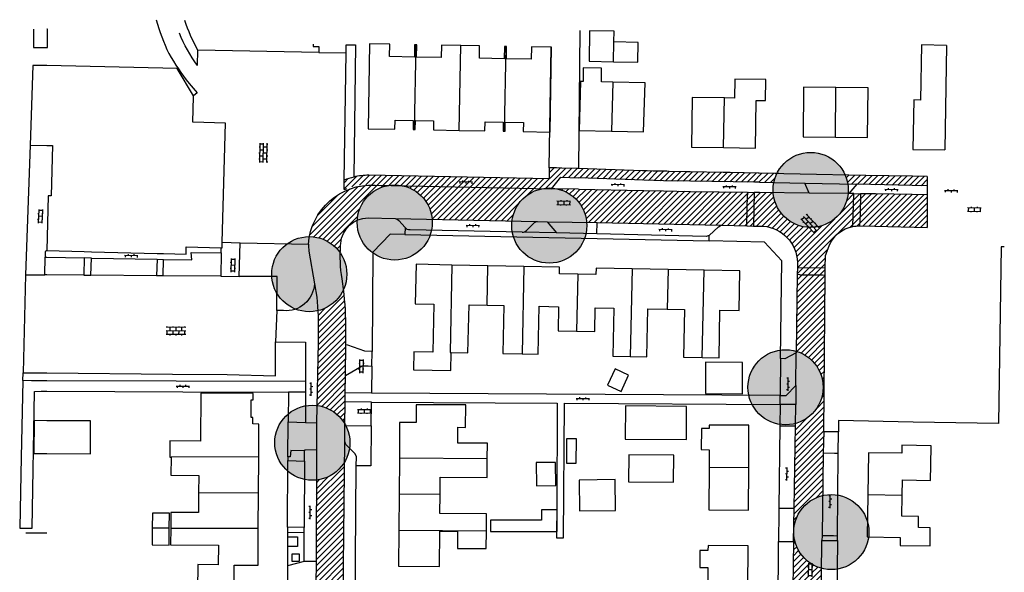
# Model space of a CAD drawing. Extents: x 238955 to 239559, y 526912 to 527533.
# Tile 4 of 6: x 238995 to 239162, y 527276 to 527370. Entities that reach past the tile are written whole.
import ezdxf

# ---------------------------------------------------------------- set-up
doc = ezdxf.new("R2010")
doc.units = 0
for name, color, linetype in [('0 NLI Bestaande mast', 5, 'Continuous'), ('1A', 12, 'Continuous'), ('1B', 4, 'Continuous'), ('4', 2, 'Continuous'), ('6', 9, 'Continuous'), ('8', 6, 'Continuous')]:
    doc.layers.add(name, color=color, linetype=linetype)

# ---------------------------------------------------------------- blocks, each defined once
blk = doc.blocks.new('OV2')
at = {"color": 0}
for p, q in [((0.15, -0.15), (0.15, 2.15)), ((0.15, 2), (0.75, 2)), ((0.75, -0.15), (0.75, 2.15)), ((0, 1.5), (0.15, 1.5)), ((0, 0.5), (0.15, 0.5)), ((0.15, 1), (0.75, 1)), ((0.15, 0), (0.75, 0)), ((0.9, 1.5), (0.75, 1.5)), ((0.9, 0.5), (0.75, 0.5))]:
    blk.add_line(p, q, dxfattribs=at)
blk = doc.blocks.new('OV6')
at = {"color": 0}
for p, q in [((0, 0), (2.25, 0)), ((0.125, 0), (0.125, 0.25)), ((0.625, 0), (0.625, -0.25)), ((1.125, 0), (1.125, 0.25)), ((1.625, 0), (1.625, -0.25)), ((2.125, 0), (2.125, 0.25))]:
    blk.add_line(p, q, dxfattribs=at)
blk = doc.blocks.new('OV4')
at = {"color": 0}
for p, q in [((0.776225, 1.751457), (0.776225, 1.601457)), ((1.776225, 1.751457), (1.776225, 1.601457)), ((2.776225, 1.751457), (2.776225, 1.601457)), ((0.126225, 1.601457), (3.426225, 1.601457)), ((0.126225, 1.001457), (3.426225, 1.001457)), ((0.126225, 0.401457), (3.426225, 0.401457)), ((0.276225, 1.601457), (0.276225, 1.001457)), ((0.276225, 0.401457), (0.276225, 0.251457)), ((0.776225, 1.001457), (0.776225, 0.401457)), ((1.276225, 1.601457), (1.276225, 1.001457)), ((1.276225, 0.401457), (1.276225, 0.251457)), ((1.776225, 1.001457), (1.776225, 0.401457)), ((2.276225, 1.601457), (2.276225, 1.001457)), ((2.276225, 0.401457), (2.276225, 0.251457)), ((2.776225, 1.001457), (2.776225, 0.401457)), ((3.276225, 1.601457), (3.276225, 1.001457)), ((3.276225, 0.401457), (3.276225, 0.251457))]:
    blk.add_line(p, q, dxfattribs=at)

msp = doc.modelspace()

# ---------------------------------------------------------------- hatches: boundary and pattern name
at = {"layer": '0 NLI Bestaande mast'}
h = msp.add_hatch(color=256, dxfattribs=at)
h.dxf.hatch_style = 1
h.paths.add_polyline_path([(239135.06, 527338.8, 1), (239123.2, 527343.35, 1)])
h = msp.add_hatch(color=256, dxfattribs=at)
h.dxf.hatch_style = 1
h.paths.add_polyline_path([(239064.83, 527333.5, 1), (239052.83, 527337.63, 1)])
h = msp.add_hatch(color=256, dxfattribs=at)
h.dxf.hatch_style = 1
h.paths.add_polyline_path([(239090.91, 527332.88, 1), (239078.98, 527337.23, 1)])
h = msp.add_hatch(color=256, dxfattribs=at)
h.dxf.hatch_style = 1
h.paths.add_polyline_path([(239050.65, 527325.83, 1), (239038.1, 527327.82, 1)])
h = msp.add_hatch(color=256, dxfattribs=at)
h.dxf.hatch_style = 1
h.paths.add_polyline_path([(239119.94, 527303.72, 1), (239129.81, 527311.71, 1)])
h = msp.add_hatch(color=256, dxfattribs=at)
h.dxf.hatch_style = 1
h.paths.add_polyline_path([(239051.18, 527297.46, 1), (239038.61, 527299.22, 1)])
h = msp.add_hatch(color=256, dxfattribs=at)
h.dxf.hatch_style = 1
h.paths.add_polyline_path([(239138.96, 527283.02, 1), (239126.27, 527283.46, 1)])
at = {"layer": '8'}
h = msp.add_hatch(dxfattribs=at)
h.set_pattern_fill('JIS_WOOD', color=256)
h.paths.add_polyline_path([(239123.41, 527343.84), (239123.08, 527343.84), (239120.4, 527343.9), (239120.27, 527343.9), (239115.53, 527344), (239114.32, 527344.02), (239108.77, 527344.14), (239108.09, 527344.15), (239105.22, 527344.21), (239104.81, 527344.22), (239104.61, 527344.22), (239102.49, 527344.27), (239101.47, 527344.29), (239100.7, 527344.3), (239089.89, 527344.67), (239089.57, 527344.68), (239087.09, 527344.76), (239087.01, 527344.76), (239086.16, 527344.78), (239084.95, 527344.8), (239084.92, 527342.94), (239054.45, 527343.55, 0.059149), (239051.91, 527343.25, 0.039839), (239050.3, 527342.72), (239050.28, 527341.13, -0.011684), (239050.74, 527341.31, -0.121621), (239055.5, 527341.88), (239057.78, 527341.83, -0.093082), (239060.13, 527341.78), (239083.82, 527341.3, -0.062251), (239085.39, 527341.39), (239086.89, 527343.23), (239089.92, 527343.12), (239100.91, 527342.72), (239104.28, 527342.6), (239108.81, 527342.54), (239119.62, 527342.39), (239120.49, 527342.37), (239122.9, 527342.32, -0.063112)])
h = msp.add_hatch(dxfattribs=at)
h.set_pattern_fill('JIS_WOOD', color=256)
h.paths.add_polyline_path([(239119.6, 527340.65), (239118.45, 527340.67), (239118.44, 527340.22), (239118.33, 527335.45), (239118.32, 527335), (239119.47, 527334.97)])
h.paths.add_polyline_path([(239122.8, 527340.61), (239120.47, 527340.64), (239119.6, 527340.65), (239119.47, 527334.97), (239121.1, 527334.94, -0.386793), (239126.89, 527328.8), (239126.88, 527327.98), (239131.6, 527327.93), (239131.62, 527329.98), (239132.25, 527331.58, -0.261838), (239136.28, 527334.9), (239136.4, 527340.44), (239135.59, 527340.45), (239135.45, 527340.45, -0.352436), (239129.87, 527334.77), (239129.74, 527334.65), (239130.09, 527334.28), (239129.65, 527333.87), (239128.84, 527334.73, -0.379561)])
h.paths.add_polyline_path([(239137.54, 527339.98), (239137.55, 527340.43), (239136.4, 527340.44), (239136.28, 527334.9, -0.047674), (239137.3, 527334.98), (239137.44, 527334.98), (239137.45, 527335.43)])
h.paths.add_polyline_path([(239148.83, 527340.22), (239146.27, 527340.28), (239140.08, 527340.41), (239139.97, 527340.41), (239137.55, 527340.43), (239137.54, 527339.98), (239137.45, 527335.43), (239137.44, 527334.98), (239139.96, 527334.92), (239148.83, 527334.73)])
h.paths.add_polyline_path([(239148.83, 527343.32), (239146.32, 527343.37), (239146.23, 527343.37), (239138.43, 527343.53), (239138.32, 527343.53), (239134.96, 527343.6, -0.063517), (239135.4, 527342.06), (239136.95, 527342.02), (239146.29, 527341.82), (239148.83, 527341.77)])
h.paths.add_polyline_path([(239131.6, 527327.93), (239126.88, 527327.98), (239126.86, 527326.75), (239127.31, 527326.74), (239131.14, 527326.7), (239131.59, 527326.69)])
h.paths.add_polyline_path([(239131.59, 527326.69), (239131.14, 527326.7), (239127.31, 527326.74), (239126.86, 527326.75), (239126.71, 527313.8, -0.330897), (239131.23, 527307.72, -0.337624), (239126.56, 527301.59), (239126.56, 527301.21), (239126.33, 527287.2), (239126.28, 527283.61, -0.330717), (239131.14, 527289.41), (239131.24, 527296.55), (239131.35, 527300.21)])
h = msp.add_hatch(dxfattribs=at)
h.set_pattern_fill('JIS_WOOD', color=256)
h.paths.add_polyline_path([(239057.78, 527341.83), (239055.5, 527341.88, 0.376053), (239044.41, 527333.18, -0.246336), (239049.62, 527330.41, -0.012624), (239049.67, 527331.69), (239049.7, 527332.03, -0.280098), (239052.49, 527335.95, -0.349438)])
h = msp.add_hatch(dxfattribs=at)
h.set_pattern_fill('JIS_WOOD', color=256)
h.paths.add_polyline_path([(239083.82, 527341.3), (239060.13, 527341.78, -0.332081), (239065.16, 527336.09), (239078.64, 527335.82, -0.329241)])
h = msp.add_hatch(dxfattribs=at)
h.set_pattern_fill('JIS_WOOD', color=256)
h.paths.add_polyline_path([(239118.44, 527340.22), (239118.45, 527340.67), (239108.79, 527340.82), (239104.23, 527340.89), (239100.88, 527340.96), (239089.88, 527341.18), (239086.33, 527341.25, -0.328698), (239091.28, 527335.57), (239093.04, 527335.54), (239113.87, 527335.11), (239114.02, 527335.11), (239118.32, 527335), (239118.33, 527335.45)])
h = msp.add_hatch(dxfattribs=at)
h.set_pattern_fill('JIS_WOOD', color=256)
h.paths.add_polyline_path([(239038.42, 527208.53, -0.035742), (239038.48, 527209.44), (239016.85, 527209.48), (239016.73, 527204.33), (239016.46, 527191.51), (239018.02, 527191.57), (239018.23, 527202.29, -0.348616), (239020.99, 527206.26), (239036.59, 527205.98), (239038.85, 527206.23, -0.092914)])
h.paths.add_polyline_path([(239098.27, 527214.19), (239097.03, 527214.19), (239093.68, 527214.18), (239087.15, 527214.17), (239085.06, 527214.16), (239081.45, 527214.16), (239079.01, 527214.15), (239074.47, 527214.15), (239061.55, 527214.13), (239060.33, 527214.12), (239055.79, 527214.12, -0.0691), (239054.26, 527214.23, -0.333511), (239049.82, 527219.73), (239049.82, 527223.47), (239049.82, 527227.25), (239049.82, 527227.84), (239049.79, 527235.46, -0.224776), (239045.14, 527232.65), (239045.13, 527231.73), (239045.07, 527223.48), (239045, 527215.31), (239045, 527214.88, -0.36856), (239051.07, 527209.3), (239061.58, 527209.33), (239095.13, 527209.4, -0.238408)])
h.paths.add_polyline_path([(239088.58, 527211.64), (239088.58, 527211.04), (239086.58, 527211.03), (239086.58, 527211.63)], flags=16)
h.paths.add_polyline_path([(239050.13, 527272.47), (239050.35, 527295.1, -0.235803), (239045.58, 527292.03), (239045.55, 527278.29), (239045.48, 527274.17, -0.292267), (239049.16, 527268.41, -0.297703), (239045.36, 527262.59), (239045.25, 527246.41), (239045.24, 527245.27, -0.219193), (239049.77, 527242.5), (239049.78, 527243.13)])
h.paths.add_polyline_path([(239050.54, 527314.89), (239050.55, 527319.04, 0.026473), (239050.18, 527324.24, -0.234355), (239045.83, 527320.64), (239045.87, 527319.73), (239045.87, 527317.62), (239045.89, 527315.35), (239045.65, 527304.65, -0.23781), (239050.41, 527301.49), (239050.44, 527305.23), (239050.45, 527306.76), (239050.48, 527309.68)])
h = msp.add_hatch(dxfattribs=at)
h.set_pattern_fill('JIS_WOOD', color=256)
h.paths.add_polyline_path([(239130.72, 527257.99), (239130.89, 527269.88), (239130.89, 527270.15), (239130.97, 527277.1, -0.069768), (239129.35, 527277.79), (239129.32, 527275.83), (239128.72, 527275.84), (239128.75, 527277.84), (239129.29, 527277.83, -0.253054), (239126.27, 527283.06), (239126.25, 527281.62), (239126.11, 527273.75), (239125.85, 527254.54), (239125.81, 527252.12), (239125.76, 527248.34, -0.380412), (239131.37, 527242.04, -0.388169), (239125.59, 527235.71), (239125.55, 527232.39), (239125.43, 527223.63), (239125.39, 527220.72, -0.369418), (239120.3, 527214.29), (239120.16, 527214.26), (239115.59, 527214.25), (239114.22, 527214.24), (239110.14, 527214.23), (239105.44, 527214.21), (239104.57, 527214.21, -0.238879), (239107.74, 527209.43), (239115.61, 527209.45), (239123.33, 527209.46), (239125.94, 527209.47, -0.178831), (239124.41, 527213.6, -0.386021), (239130.15, 527219.92), (239130.2, 527223.57), (239130.2, 527224.29), (239130.31, 527232.33), (239130.33, 527234.29, -0.096053), (239130.56, 527236.66, -0.319498), (239136.27, 527241.15), (239139.11, 527241.2), (239148.1, 527241.34), (239149.62, 527241.36), (239154.55, 527241.44), (239156.29, 527241.47), (239156.33, 527246.32), (239139.54, 527246.01), (239139.01, 527246), (239136.48, 527245.94, -0.397244), (239130.66, 527250.85, -0.041422), (239130.63, 527251.77), (239130.67, 527254.47), (239130.7, 527256.66)])
h.paths.add_polyline_path([(239147.71, 527243.6), (239147.72, 527243), (239145.72, 527242.96), (239145.71, 527243.56)], flags=16)

# ---------------------------------------------------------------- linework, layer by layer
at = {"layer": '0 NLI Bestaande mast'}
for centre in [(239129.13, 527341.07), (239058.83, 527335.57), (239084.95, 527335.05), (239044.38, 527326.83), (239124.88, 527307.72), (239044.9, 527298.34), (239132.62, 527283.24)]:
    msp.add_circle(centre, 6.35, dxfattribs=at)
at = {"layer": '1A'}
for points in [[(239062.4, 527365.61), (239062.19, 527365.61), (239062.14, 527363.52), (239057.94, 527363.6), (239057.98, 527365.7), (239054.59, 527365.76), (239054.33, 527351.4), (239058.86, 527351.33), (239058.89, 527352.86), (239061.96, 527352.82), (239061.94, 527351.29), (239062.11, 527351.28)], [(239069.98, 527365.48), (239066.74, 527365.53), (239066.7, 527363.44), (239062.5, 527363.51), (239062.54, 527365.61), (239062.4, 527365.61)], [(239077.6, 527365.34), (239077.39, 527365.34), (239077.35, 527363.24), (239073.15, 527363.32), (239073.18, 527365.42), (239069.98, 527365.48)], [(239077.31, 527350.99), (239077.49, 527350.99), (239077.52, 527352.52), (239080.59, 527352.46), (239080.56, 527350.93), (239085.08, 527350.85), (239085.32, 527365.22), (239081.94, 527365.27), (239081.91, 527363.17), (239077.71, 527363.24), (239077.74, 527365.33), (239077.6, 527365.34)], [(239152.09, 527365.5), (239147.88, 527365.58), (239147.72, 527356.27), (239146.54, 527356.29), (239146.4, 527347.92), (239151.8, 527347.83)], [(238997.64, 527362.13), (238997.22, 527348.62)], [(239000, 527362.08), (238997.64, 527362.13)], [(239024.82, 527356.99), (239022.06, 527361.57), (239000, 527362.08)], [(239095.68, 527359.29), (239093.75, 527359.32), (239093.79, 527361.67), (239090.69, 527361.72), (239090.65, 527359.37), (239090.2, 527359.38), (239089.98, 527351.09), (239095.45, 527350.99)], [(239095.45, 527350.99), (239100.89, 527350.9), (239101.14, 527359.2), (239095.68, 527359.29)], [(239114.39, 527348.22), (239119.81, 527348.14), (239119.92, 527356.18), (239121.49, 527356.16), (239121.55, 527359.74), (239116.3, 527359.81), (239116.25, 527356.58), (239114.56, 527356.61)], [(239029.68, 527332.23), (239030.2, 527352.38), (239024.7, 527352.52), (239024.81, 527356.87), (239024.82, 527356.99)], [(239133.4, 527358.39), (239127.93, 527358.44), (239127.85, 527350.04), (239133.3, 527349.98)], [(239133.3, 527349.98), (239138.76, 527349.93), (239138.84, 527358.34), (239133.4, 527358.39)], [(239114.56, 527356.61), (239109.11, 527356.69), (239108.98, 527348.3), (239114.39, 527348.22)], [(239062.11, 527351.28), (239062.29, 527351.28), (239062.32, 527352.81), (239065.39, 527352.74), (239065.37, 527351.21), (239069.72, 527351.13)], [(239069.72, 527351.13), (239074.07, 527351.05), (239074.09, 527352.58), (239077.16, 527352.53), (239077.14, 527351), (239077.31, 527350.99)], [(238997.22, 527348.62), (239000, 527348.58)], [(239000, 527348.58), (239001, 527348.57)], [(239001, 527348.57), (239000.78, 527340.09), (239000.27, 527340.1), (239000.03, 527330.83)], [(239029.49, 527331.28), (239029.65, 527331.28), (239029.68, 527332.23)], [(239000.03, 527330.83), (239006.36, 527330.67), (239007.59, 527330.63), (239018.68, 527330.35), (239019.77, 527330.32), (239023.55, 527330.22), (239023.58, 527331.43), (239029.49, 527331.28)], [(239068.5, 527328.38), (239062.44, 527328.5), (239062.3, 527321.81), (239065.42, 527321.75), (239065.26, 527313.64), (239062.08, 527313.7), (239062.02, 527310.68), (239068.29, 527310.56), (239068.35, 527313.58)], [(239074.57, 527328.26), (239068.5, 527328.38)], [(239080.64, 527328.14), (239074.57, 527328.26)], [(239089.76, 527326.85), (239086.68, 527326.91), (239086.7, 527328.02), (239080.64, 527328.14)], [(239098.94, 527327.75), (239092.86, 527327.87), (239092.84, 527326.79), (239089.76, 527326.85)], [(239105.02, 527327.62), (239098.94, 527327.75)], [(239111.1, 527327.5), (239105.02, 527327.62)], [(239110.81, 527312.76), (239113.64, 527312.71), (239113.8, 527320.74), (239117.05, 527320.67), (239117.18, 527327.38), (239111.1, 527327.5)], [(239068.35, 527313.58), (239071.21, 527313.52), (239071.38, 527321.63), (239074.44, 527321.57)], [(239074.44, 527321.57), (239077.25, 527321.52), (239077.09, 527313.42), (239080.34, 527313.35)], [(239080.34, 527313.35), (239083.07, 527313.3), (239083.23, 527321.4), (239086.51, 527321.33), (239086.43, 527317.28), (239089.57, 527317.21)], [(239089.57, 527317.21), (239092.65, 527317.15), (239092.73, 527321.16), (239095.86, 527321.1), (239095.7, 527312.99), (239098.64, 527312.94)], [(239098.64, 527312.94), (239101.43, 527312.88), (239101.6, 527320.98), (239104.89, 527320.92)], [(239104.89, 527320.92), (239107.8, 527320.86), (239107.64, 527312.83), (239110.81, 527312.76)], [(239035.86, 527301.5), (239034.86, 527301.51), (239034.86, 527302.59), (239034.55, 527302.59), (239034.56, 527305.59), (239034.88, 527305.59), (239034.89, 527306.68), (239026.05, 527306.73), (239026, 527298.63), (239020.84, 527298.66)], [(239074.47, 527295.6), (239074.48, 527298.26), (239069.48, 527298.29), (239069.5, 527300.95), (239070.81, 527300.94), (239070.84, 527304.72), (239062.46, 527304.77), (239062.44, 527301.76), (239059.66, 527301.78), (239059.62, 527295.71)], [(239035.83, 527295.95), (239035.86, 527301.5)], [(239118.65, 527294.12), (239118.7, 527301.29), (239111.99, 527301.33), (239111.99, 527300.72), (239110.66, 527300.73), (239110.64, 527297.17), (239111.97, 527297.16), (239111.95, 527294.17)], [(239020.84, 527298.66), (239020.82, 527295.91)], [(239144.59, 527289.44), (239144.63, 527292.06), (239149.38, 527291.98), (239149.42, 527294.6), (239149.47, 527297.84), (239144.55, 527297.91), (239144.52, 527296.56), (239138.91, 527296.64), (239138.8, 527289.53)], [(239020.82, 527295.91), (239021.03, 527295.91)], [(239021.03, 527295.91), (239021.01, 527292.86), (239025.7, 527292.83), (239025.68, 527289.87)], [(239035.79, 527289.81), (239035.83, 527295.95)], [(239059.62, 527295.71), (239059.58, 527289.64)], [(239066.48, 527289.59), (239066.49, 527292.5), (239074.44, 527292.45), (239074.47, 527295.6)], [(239111.95, 527294.17), (239111.89, 527287), (239118.6, 527286.95), (239118.65, 527294.12)], [(239025.68, 527289.87), (239025.66, 527286.55), (239020.98, 527286.57), (239020.96, 527283.9)], [(239035.76, 527283.9), (239035.79, 527289.81)], [(239059.58, 527289.64), (239059.54, 527283.56)], [(239074.32, 527283.46), (239074.34, 527286.3), (239066.45, 527286.36), (239066.48, 527289.59)], [(239138.8, 527289.53), (239138.69, 527282.41), (239144.27, 527282.33), (239144.25, 527280.97), (239149.3, 527280.89), (239149.35, 527283.98), (239147.33, 527284.01), (239147.36, 527285.86), (239144.53, 527285.91), (239144.59, 527289.44)], [(239020.96, 527283.9), (239020.95, 527281.07), (239029.03, 527281.03), (239029.01, 527277.73), (239025.52, 527277.75), (239025.52, 527276.82), (239025.5, 527274.47), (239025.5, 527274.22)], [(239031.67, 527274.23), (239031.69, 527277.67), (239035.72, 527277.65), (239035.76, 527283.9)], [(239059.54, 527283.56), (239059.49, 527277.49), (239066.39, 527277.44), (239066.43, 527283.37), (239069.45, 527283.34), (239069.43, 527280.48), (239074.3, 527280.45), (239074.32, 527283.46)], [(239118.52, 527273.67), (239118.56, 527280.91), (239111.78, 527280.95), (239111.77, 527280.14), (239110.42, 527280.15), (239110.4, 527277.27), (239111.76, 527277.26), (239111.73, 527273.71)]]:
    msp.add_lwpolyline(points, dxfattribs=at)
at = {"layer": '1B'}
for points in [[(238997.79, 527368.25), (238997.79, 527365.12), (239000, 527365.13)], [(239000, 527365.13), (239000.16, 527365.13), (239000.16, 527368.25), (239000, 527368.25)], [(239095.88, 527366.09), (239095.93, 527367.9), (239091.76, 527367.97), (239091.67, 527362.82), (239095.78, 527362.75)], [(239095.78, 527362.75), (239099.89, 527362.67), (239099.95, 527365.97), (239095.88, 527366.09)], [(239117.6, 527306.6), (239117.63, 527311.92), (239111.38, 527311.96), (239111.34, 527306.65), (239117.6, 527306.6)], [(239097.1, 527307.01), (239098.36, 527309.78), (239096.06, 527310.83), (239094.79, 527308.06), (239097.1, 527307.01)], [(239108.12, 527298.89), (239108.16, 527304.49), (239097.83, 527304.55), (239097.8, 527298.95), (239108.12, 527298.89)], [(238997.86, 527302.08), (238997.84, 527296.52), (239000, 527296.51)], [(239000, 527302.07), (238997.86, 527302.08)], [(239000, 527296.51), (239007.39, 527296.47), (239007.42, 527302.03), (239000, 527302.07)], [(239089.52, 527294.89), (239089.53, 527298.98), (239087.86, 527298.98), (239087.85, 527294.89), (239089.52, 527294.89)], [(239105.97, 527291.69), (239105.99, 527296.25), (239098.37, 527296.28), (239098.35, 527291.73), (239105.97, 527291.69)], [(239082.78, 527291.05), (239086.07, 527291.09), (239086.02, 527295.02), (239082.73, 527294.98), (239082.78, 527291.05)], [(239090.07, 527286.81), (239096.15, 527286.9), (239096.08, 527292.11), (239090, 527292.02), (239090.07, 527286.81)], [(239086.2, 527287.02), (239083.64, 527287.02), (239083.64, 527285.27), (239075.02, 527285.28), (239075.02, 527283.33), (239086.17, 527283.33)], [(239086.17, 527283.33), (239086.28, 527283.33), (239086.29, 527287.02), (239086.2, 527287.02)], [(239020.73, 527283.9), (239020.75, 527286.41), (239017.87, 527286.44), (239017.84, 527283.9)], [(239017.84, 527283.9), (239017.82, 527281.07), (239020.71, 527281.04), (239020.73, 527283.9)], [(239000, 527283.03), (238996.49, 527283.07)]]:
    msp.add_lwpolyline(points, dxfattribs=at)
at = {"layer": '4'}
for points in [[(239050.62, 527365.61), (239052.22, 527365.59), (239051.91, 527343.25)], [(239062.4, 527365.61), (239062.11, 527351.28)], [(239069.72, 527351.13), (239069.98, 527365.48)], [(239077.6, 527365.34), (239077.31, 527350.99)], [(239095.78, 527362.75), (239095.88, 527366.09)], [(239152.09, 527365.5), (239151.8, 527347.83)], [(239095.68, 527359.29), (239095.45, 527350.99)], [(239133.3, 527349.98), (239133.4, 527358.39)], [(239114.39, 527348.22), (239114.56, 527356.61)], [(239060.56, 527333.53), (239058.05, 527333.58), (239055.12, 527330.54), (239055.02, 527313.77)], [(239124.04, 527312.55), (239124.23, 527329.07), (239121.33, 527332.25), (239111.97, 527332.45)], [(239161.86, 527331.46), (239161.33, 527331.48), (239160.87, 527301.6), (239146.43, 527301.82), (239133.86, 527302.08), (239133.84, 527300.17)], [(239068.5, 527328.38), (239068.21, 527313.58), (239068.35, 527313.58)], [(239074.44, 527321.57), (239074.57, 527328.26)], [(239080.64, 527328.14), (239080.34, 527313.35)], [(239098.94, 527327.75), (239098.64, 527312.94)], [(239105.02, 527327.62), (239104.89, 527320.92)], [(239110.81, 527312.76), (239111.1, 527327.5)], [(239089.76, 527326.85), (239089.57, 527317.21)], [(239054.96, 527311.31), (239054.92, 527306.74)], [(238995.98, 527308.85), (238996.01, 527310.18)], [(239040.74, 527295.96), (239040.82, 527301.9)], [(239054.87, 527301.2), (239054.81, 527294.41)], [(239035.83, 527295.95), (239021.03, 527295.91)], [(239040.69, 527284.07), (239040.74, 527295.32)], [(239074.47, 527295.6), (239059.62, 527295.71)], [(239054.81, 527294.41), (239052.33, 527294.45)], [(239118.65, 527294.12), (239111.95, 527294.17)], [(239035.79, 527289.81), (239025.68, 527289.87)], [(239066.48, 527289.59), (239059.58, 527289.64)], [(239144.59, 527289.44), (239138.8, 527289.53)], [(239020.73, 527283.9), (239017.84, 527283.9)], [(239020.96, 527283.9), (239035.76, 527283.9)], [(239040.69, 527282.42), (239040.69, 527280.81)], [(239059.54, 527283.56), (239074.32, 527283.46)], [(239123.61, 527270.34), (239123.71, 527281.65)], [(239133.67, 527281.8), (239133.63, 527276.91), (239133.59, 527268.09)]]:
    msp.add_lwpolyline(points, dxfattribs=at)
at = {"layer": '8'}
for p, q in [((239090.09, 527368.01), (239089.89, 527344.67)), ((239057.94, 527363.6), (239057.98, 527365.7)), ((239062.4, 527365.61), (239062.14, 527363.52)), ((239062.5, 527363.51), (239062.54, 527365.61)), ((239066.74, 527365.53), (239066.7, 527363.44)), ((239073.15, 527363.32), (239073.18, 527365.42)), ((239077.39, 527365.34), (239077.35, 527363.24)), ((239077.71, 527363.24), (239077.74, 527365.33)), ((239081.94, 527365.27), (239081.91, 527363.17)), ((239084.95, 527344.8), (239085.29, 527365.22)), ((239062.14, 527363.52), (239057.94, 527363.6)), ((239066.7, 527363.44), (239062.5, 527363.51)), ((239077.35, 527363.24), (239073.15, 527363.32)), ((239081.91, 527363.17), (239077.71, 527363.24)), ((239148.83, 527343.32), (239148.83, 527334.73)), ((239038.89, 527320.69), (239038.66, 527315.37))]:
    msp.add_line(p, q, dxfattribs=at)
for points in [[(239018.51, 527369.84, 0.046748), (239020.66, 527364.13)], [(239025.56, 527364.71, -0.047435), (239023.34, 527369.7)], [(239025.5, 527362.12, -0.068407), (239022.46, 527367.54)], [(239020.66, 527364.13, 0.044347), (239024.07, 527359.08)], [(239054.45, 527343.55, 0.059149), (239051.91, 527343.25)], [(239044.25, 527331.92, -0.41035), (239055.5, 527341.88)], [(239051.91, 527343.25, 0.039839), (239050.3, 527342.72)], [(239050.28, 527341.13, -0.011684), (239050.74, 527341.31)], [(239049.7, 527332.03, -0.393389), (239054.33, 527336.33)], [(239082.33, 527335.47, -0.179006), (239082.82, 527335.73)], [(239061.41, 527334.31, -0.237267), (239060.58, 527334.7)], [(239080.38, 527333.92, 0.194303), (239081.1, 527334.22)], [(239121.1, 527334.94, -0.386793), (239126.89, 527328.8)], [(239132.26, 527331.61, -0.260216), (239136.28, 527334.9)], [(239136.28, 527334.9, -0.048947), (239137.32, 527334.98)], [(239044.25, 527331.92, 0.030895), (239044.33, 527330.72)], [(239049.92, 527326.06, -0.05556), (239049.67, 527331.69)], [(239050.55, 527319.04, 0.035754), (239049.92, 527326.06)], [(239045.24, 527325.19, -0.425254), (239040.03, 527320.67)]]:
    msp.add_lwpolyline(points, format="xyb", dxfattribs=at)
for points in [[(239045.06, 527365.68), (239045.05, 527365.33), (239046.02, 527365.3), (239046.01, 527364.3)], [(239050.6, 527364.24), (239050.62, 527365.61)], [(239025.5, 527362.12), (239025.56, 527364.71)], [(239046.01, 527364.3), (239025.56, 527364.71)], [(239046.01, 527364.3), (239050.6, 527364.24)], [(239050.3, 527342.72), (239050.6, 527364.24)], [(239024.07, 527359.08), (239025.41, 527357.49)], [(239025.41, 527357.49), (239024.82, 527356.99)], [(238997.22, 527348.62), (238996.41, 527326.74)], [(239148.83, 527343.32), (239146.32, 527343.37), (239146.23, 527343.37), (239138.43, 527343.53), (239138.32, 527343.53), (239127.36, 527343.76), (239124.62, 527343.81), (239123.77, 527343.83), (239123.08, 527343.84), (239120.4, 527343.9), (239120.27, 527343.9), (239115.53, 527344), (239114.32, 527344.02), (239108.77, 527344.14), (239108.09, 527344.15), (239105.22, 527344.21), (239104.81, 527344.22), (239104.61, 527344.22), (239102.49, 527344.27), (239101.47, 527344.29), (239100.7, 527344.3), (239089.89, 527344.67), (239089.57, 527344.68), (239087.09, 527344.76), (239087.01, 527344.76), (239086.16, 527344.78), (239084.95, 527344.8), (239084.92, 527342.94), (239054.45, 527343.55)], [(239050.28, 527341.13), (239050.3, 527342.72)], [(239055.5, 527341.88), (239085.3, 527341.27)], [(239085.3, 527341.27), (239086.89, 527343.23), (239089.92, 527343.12)], [(239100.91, 527342.72), (239089.92, 527343.12)], [(239108.81, 527342.54), (239104.28, 527342.6), (239100.91, 527342.72)], [(239120.49, 527342.37), (239119.62, 527342.39), (239108.81, 527342.54)], [(239120.49, 527342.37), (239128.17, 527342.21)], [(239128.17, 527342.21), (239136.95, 527342.02)], [(239128.89, 527340.52), (239128.17, 527342.21)], [(239136.95, 527342.02), (239135.59, 527340.45)], [(239146.29, 527341.82), (239136.95, 527342.02)], [(239089.88, 527341.18), (239085.3, 527341.27)], [(239089.88, 527341.18), (239100.88, 527340.96)], [(239100.88, 527340.96), (239104.23, 527340.89), (239108.79, 527340.82)], [(239108.79, 527340.82), (239118.45, 527340.67)], [(239118.33, 527335.45), (239118.44, 527340.22)], [(239118.45, 527340.67), (239118.44, 527340.22)], [(239118.45, 527340.67), (239119.6, 527340.65)], [(239119.6, 527340.65), (239119.47, 527334.97)], [(239120.47, 527340.64), (239119.6, 527340.65)], [(239128.89, 527340.52), (239120.47, 527340.64)], [(239135.59, 527340.45), (239128.89, 527340.52)], [(239136.4, 527340.44), (239135.59, 527340.45)], [(239136.28, 527334.9), (239136.4, 527340.44)], [(239136.4, 527340.44), (239137.55, 527340.43)], [(239137.55, 527340.43), (239137.54, 527339.98)], [(239148.83, 527340.22), (239146.27, 527340.28), (239140.08, 527340.41), (239139.97, 527340.41), (239137.55, 527340.43)], [(239148.83, 527341.77), (239146.29, 527341.82)], [(239137.54, 527339.98), (239137.45, 527335.43)], [(239054.33, 527336.33), (239058.9, 527336.22)], [(239058.9, 527336.22), (239082.82, 527335.73)], [(239058.9, 527336.22), (239059.22, 527336.15), (239059.53, 527335.93), (239060.58, 527334.7)], [(239081.1, 527334.22), (239082.33, 527335.47)], [(239082.82, 527335.73), (239082.97, 527335.74), (239084.57, 527335.69)], [(239084.57, 527335.69), (239093.04, 527335.54)], [(239084.57, 527335.69), (239086.15, 527333.81)], [(239093.01, 527333.64), (239093.04, 527335.54)], [(239093.04, 527335.54), (239113.87, 527335.11), (239114.02, 527335.11)], [(239118.32, 527335), (239118.33, 527335.45)], [(239137.44, 527334.98), (239137.45, 527335.43)], [(239060.58, 527334.7), (239060.56, 527333.53)], [(239080.38, 527333.92), (239061.41, 527334.31)], [(239086.15, 527333.81), (239080.38, 527333.92)], [(239093.01, 527333.64), (239086.15, 527333.81)], [(239111.99, 527333.34), (239111.49, 527333.19), (239093.01, 527333.64)], [(239111.99, 527333.34), (239113.57, 527334.86), (239114.02, 527335.11)], [(239114.02, 527335.11), (239118.32, 527335)], [(239118.32, 527335), (239119.47, 527334.97)], [(239119.47, 527334.97), (239121.1, 527334.94)], [(239137.32, 527334.98), (239137.44, 527334.98)], [(239137.44, 527334.98), (239139.96, 527334.92), (239148.83, 527334.73)], [(239029.68, 527332.23), (239032.71, 527332.13)], [(239032.54, 527326.44), (239032.71, 527332.13)], [(239032.71, 527332.13), (239044.25, 527331.92)], [(239049.67, 527331.69), (239049.7, 527332.03)], [(239060.56, 527333.53), (239111.97, 527332.45)], [(239111.97, 527332.45), (239111.99, 527333.34)], [(239000, 527330.81), (238999.73, 527330.63), (238999.73, 527329.72)], [(239000.03, 527330.83), (239000, 527330.81)], [(239019.74, 527329.33), (239024.55, 527329.23), (239024.4, 527330.49), (239029.48, 527330.43)], [(239029.48, 527330.43), (239029.44, 527326.47)], [(239029.48, 527330.43), (239029.49, 527331.28)], [(239044.33, 527330.72), (239045.24, 527325.19)], [(239131.62, 527329.98), (239132.26, 527331.61)], [(238999.71, 527326.71), (238999.73, 527329.72)], [(238999.73, 527329.72), (239000, 527329.71)], [(239000, 527329.71), (239006.34, 527329.59)], [(239006.34, 527329.59), (239006.26, 527326.66)], [(239007.56, 527329.56), (239006.34, 527329.59)], [(239007.49, 527326.65), (239007.56, 527329.56)], [(239007.56, 527329.56), (239018.65, 527329.35)], [(239018.65, 527329.35), (239018.58, 527326.56)], [(239018.65, 527329.35), (239019.74, 527329.33)], [(239019.67, 527326.55), (239019.74, 527329.33)], [(239126.89, 527328.8), (239126.88, 527327.98)], [(239131.6, 527327.93), (239131.62, 527329.98)], [(239126.88, 527327.98), (239126.86, 527326.75)], [(239126.88, 527327.98), (239131.6, 527327.93)], [(239131.59, 527326.69), (239131.6, 527327.93)], [(238996.41, 527326.74), (238996.01, 527310.18)], [(238996.41, 527326.74), (238999.71, 527326.71)], [(239000, 527326.71), (238999.71, 527326.71)], [(239006.26, 527326.66), (239000, 527326.71)], [(239006.26, 527326.66), (239007.49, 527326.65)], [(239018.58, 527326.56), (239007.49, 527326.65)], [(239019.67, 527326.55), (239018.58, 527326.56)], [(239029.44, 527326.47), (239019.67, 527326.55)], [(239029.44, 527326.47), (239032.54, 527326.44)], [(239040.03, 527320.67), (239038.89, 527320.69), (239038.93, 527326.43), (239032.54, 527326.44)], [(239126.86, 527326.75), (239126.7, 527313.53)], [(239127.31, 527326.74), (239126.86, 527326.75)], [(239127.31, 527326.74), (239131.14, 527326.7)], [(239131.14, 527326.7), (239131.59, 527326.69)], [(239131.35, 527300.21), (239131.59, 527326.69)], [(239045.24, 527325.19), (239045.66, 527322.95), (239045.8, 527321.35), (239045.87, 527319.73), (239045.87, 527317.62), (239045.89, 527315.35), (239045.58, 527301.7)], [(239050.54, 527314.89), (239050.55, 527319.04)], [(239000, 527310.13), (239021.28, 527309.94), (239030.49, 527309.85), (239038.65, 527309.64), (239038.66, 527315.37), (239043.76, 527315.32)], [(239043.76, 527315.32), (239043.72, 527308.71)], [(239050.48, 527309.68), (239050.54, 527314.89)], [(239055.02, 527313.77), (239053.79, 527313.8), (239050.91, 527314.84), (239050.54, 527314.89)], [(239054.96, 527311.31), (239055.02, 527313.77)], [(239124.04, 527312.55), (239123.98, 527306.35)], [(239126.7, 527313.53), (239124.77, 527312.54), (239124.04, 527312.55)], [(239126.64, 527308.04), (239126.7, 527313.53)], [(239050.48, 527309.68), (239053.32, 527311.34), (239054.32, 527311.33), (239054.96, 527311.31)], [(238995.98, 527308.85), (238995.7, 527295.84), (238995.57, 527290.04), (238995.44, 527283.9), (238997.57, 527283.9), (238997.92, 527306.98), (238999.04, 527307.06), (239000, 527307.05)], [(239000, 527308.82), (238997.42, 527308.82), (238995.98, 527308.85)], [(238996.01, 527310.18), (238997.83, 527310.15), (239000, 527310.13)], [(239043.72, 527308.71), (239000, 527308.82)], [(239043.72, 527308.71), (239043.73, 527306.92)], [(239050.45, 527306.76), (239050.48, 527309.68)], [(239000, 527307.05), (239034.53, 527306.9)], [(239034.53, 527306.9), (239040.89, 527306.93)], [(239040.89, 527306.93), (239040.82, 527301.9)], [(239040.89, 527306.93), (239043.73, 527306.92)], [(239123.98, 527306.35), (239124.97, 527306.34), (239126.64, 527308.04)], [(239126.64, 527308.04), (239126.6, 527304.79)], [(239043.73, 527306.92), (239043.73, 527301.75)], [(239050.44, 527305.23), (239050.45, 527306.76)], [(239054.92, 527306.74), (239050.45, 527306.76)], [(239123.98, 527306.35), (239054.92, 527306.74)], [(239123.96, 527304.81), (239123.98, 527306.35)], [(239050.41, 527301.23), (239050.44, 527305.23)], [(239054.9, 527305.21), (239050.44, 527305.23)], [(239054.87, 527301.2), (239054.9, 527305.21)], [(239054.9, 527305.21), (239086.3, 527305.02), (239086.2, 527287.02)], [(239086.17, 527283.33), (239086.17, 527282.28), (239087.37, 527282.27), (239087.5, 527305.02), (239123.96, 527304.81)], [(239123.96, 527304.81), (239123.92, 527301.22)], [(239126.6, 527304.79), (239123.96, 527304.81)], [(239126.56, 527301.21), (239126.6, 527304.79)], [(239040.82, 527301.9), (239043.73, 527301.75)], [(239043.73, 527301.75), (239045.58, 527301.7)], [(239045.58, 527301.7), (239045.6, 527297.14)], [(239050.39, 527298.55), (239050.41, 527301.23)], [(239050.41, 527301.23), (239054.87, 527301.2)], [(239123.92, 527301.22), (239123.77, 527287.23)], [(239123.92, 527301.22), (239124.54, 527301.21), (239126.56, 527301.21)], [(239126.33, 527287.2), (239126.56, 527301.21)], [(239131.35, 527300.21), (239131.24, 527296.55)], [(239133.84, 527300.17), (239131.35, 527300.21)], [(239133.8, 527296.51), (239133.84, 527300.17)], [(239043.56, 527296.96), (239041.24, 527297.03), (239041.18, 527295.96), (239040.74, 527295.96)], [(239043.55, 527295.24), (239043.56, 527296.96)], [(239045.6, 527297.14), (239043.56, 527297.11), (239043.56, 527296.96)], [(239045.6, 527297.14), (239045.55, 527278.29)], [(239050.13, 527272.47), (239050.39, 527298.55)], [(239052.33, 527294.45), (239052.34, 527295.97), (239052.13, 527296.48), (239050.54, 527298.06), (239050.39, 527298.55)], [(239040.74, 527295.96), (239040.74, 527295.32)], [(239040.74, 527295.32), (239043.55, 527295.24)], [(239131.24, 527296.55), (239131.05, 527282.62)], [(239133.8, 527296.51), (239133.13, 527296.51), (239131.24, 527296.55)], [(239133.68, 527282.57), (239133.8, 527296.51)], [(239043.55, 527295.24), (239043.52, 527284.01)], [(239049.93, 527243.13), (239049.97, 527244.79), (239050.2, 527245.32), (239051.79, 527246.76), (239051.98, 527247.26), (239052.33, 527294.45)], [(239086.2, 527287.02), (239086.17, 527283.33)], [(239123.77, 527287.23), (239123.76, 527286.63), (239123.71, 527281.65)], [(239126.33, 527287.2), (239123.77, 527287.23)], [(239126.25, 527281.62), (239126.33, 527287.2)], [(239043.52, 527284.01), (239040.69, 527284.07)], [(239040.69, 527284.07), (239040.69, 527283.22)], [(239043.52, 527283.17), (239043.52, 527284.01)], [(239040.69, 527283.22), (239043.52, 527283.17)], [(239040.69, 527283.22), (239040.69, 527282.42)], [(239040.69, 527282.42), (239042.42, 527282.43), (239042.42, 527280.81), (239040.69, 527280.81)], [(239043.53, 527278.26), (239043.52, 527283.17)], [(239131.05, 527282.62), (239131.02, 527281.83)], [(239133.68, 527282.57), (239132.96, 527282.58), (239131.05, 527282.62)], [(239133.67, 527281.8), (239133.68, 527282.57)], [(239040.69, 527280.81), (239040.69, 527277.52)], [(239123.71, 527281.65), (239124.43, 527281.65), (239126.25, 527281.62)], [(239126.25, 527281.62), (239126.11, 527273.75)], [(239130.89, 527270.15), (239131.02, 527281.83)], [(239131.02, 527281.83), (239133.67, 527281.8)], [(239041.51, 527279.56), (239042.69, 527279.56), (239042.69, 527278.29), (239041.51, 527278.29), (239041.51, 527279.56)], [(239040.69, 527277.52), (239040.69, 527274.26), (239040.67, 527271.47), (239043.36, 527270.09)], [(239043.53, 527278.26), (239040.69, 527277.52)], [(239045.55, 527278.29), (239043.53, 527278.26)], [(239045.55, 527278.29), (239045.41, 527270.32)]]:
    msp.add_lwpolyline(points, dxfattribs=at)

# ---------------------------------------------------------------- block references
at = {"layer": '6'}
for name, p, rotation in [('OV4', (239037.61, 527345.55), 89.19873128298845), ('OV6', (239071.97, 527342.37), 178.853071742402), ('OV6', (239097.68, 527341.91), 177.9324769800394), ('OV6', (239116.51, 527341.57), 179.220766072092), ('OV6', (239143.9, 527341.1), 178.7730344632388), ('OV6', (239154, 527340.89), 178.8001254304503), ('OV2', (239086.4, 527339.36), 268.8130172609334), ('OV2', (238999.41, 527337.58), 177.8797753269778), ('OV4', (239131, 527334.77), 133.329706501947), ('OV2', (239155.78, 527338.23), 268.7796901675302), ('OV6', (239073.14, 527335), 178.8336946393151), ('OV6', (239105.73, 527334.31), 178.8089168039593), ('OV6', (239015.42, 527329.92), 178.5277569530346), ('OV2', (239031.95, 527329.31), 178.3268703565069), ('OV4', (239023.65, 527318.22), 179.4943328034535), ('OV2', (239053.64, 527312.25), 179.2962100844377), ('OV6', (239125.31, 527307.13), 89.37151851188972), ('OV6', (239024.16, 527307.85), 179.8558566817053), ('OV6', (239044.68, 527306.25), 88.7112093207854), ('OV6', (239091.74, 527305.76), 179.6764297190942), ('OV2', (239052.67, 527304.12), 269.6662170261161), ('OV6', (239125.11, 527291.93), 89.09633021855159), ('OV6', (239132.41, 527287.26), 89.18988541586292), ('OV6', (239044.55, 527285.42), 89.85104590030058), ('OV2', (239129.5, 527277.83), 179.1690620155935)]:
    msp.add_blockref(name, p, dxfattribs=dict(at, rotation=rotation))

doc.saveas('drawing.dxf')
